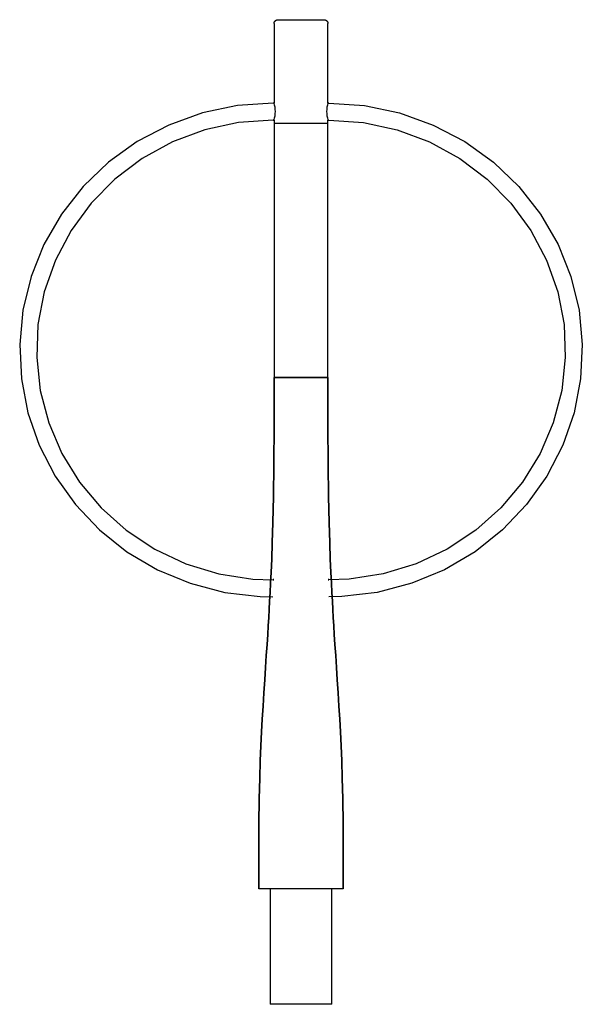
# Model space of a CAD drawing. Header units: millimetres. Extents: x -366 to 366, y -150 to 1130.
import ezdxf

# ---------------------------------------------------------------- set-up
doc = ezdxf.new("R2010")
doc.units = ezdxf.units.MM
doc.layers.add('G-PLANOTM', color=6, linetype='Continuous', lineweight=40)
doc.layers.add('polantis mental', color=8, linetype='Continuous')
doc.layers.add('polantis metal 1', color=30, linetype='Continuous')

msp = doc.modelspace()

# ---------------------------------------------------------------- linework, layer by layer
at = {"layer": 'G-PLANOTM'}
for p, q in [((-35.3, 401.6), (-36.2, 401.6)), ((36.2, 401.6), (35.5, 401.6))]:
    msp.add_line(p, q, dxfattribs=at)
at = {"layer": 'polantis mental'}
for p, q in [((-26.6, 1130), (27.4, 1130)), ((-35, 1125), (-35, 1021.6)), ((35, 1021.6), (35, 1125)), ((-35, 1021.6), (-36.2, 1021.6)), ((36.2, 1021.6), (35, 1021.6)), ((-36.2, 999.6), (-35, 999.6)), ((-35, 999.6), (-35, 995)), ((35, 999.6), (36.2, 999.6)), ((35, 995), (35, 999.6)), ((55, 0), (-55, 0)), ((-40, 0), (-40, -150)), ((40, -150), (40, 0)), ((-34.6, -150), (-40, -150)), ((-20, -150), (-34.6, -150)), ((20, -150), (-20, -150)), ((34.6, -150), (20, -150)), ((40, -150), (34.6, -150))]:
    msp.add_line(p, q, dxfattribs=at)
for points in [[(-35, 1125), (-35, 1125.2), (-35, 1125.4), (-35, 1125.6), (-34.9, 1125.8), (-34.9, 1126), (-34.9, 1126.2), (-34.8, 1126.4), (-34.7, 1126.6), (-34.7, 1126.8), (-34.6, 1126.9), (-34.5, 1127.1), (-34.4, 1127.3), (-34.3, 1127.5), (-34.2, 1127.7), (-34.1, 1127.8), (-34, 1128), (-33.9, 1128.1), (-33.8, 1128.3), (-33.6, 1128.4), (-33.5, 1128.6), (-33.3, 1128.7), (-33.2, 1128.9), (-33, 1129), (-32.9, 1129.1), (-32.7, 1129.2), (-32.5, 1129.3), (-32.4, 1129.4), (-32.2, 1129.5), (-32, 1129.6), (-31.8, 1129.7), (-31.6, 1129.7), (-31.4, 1129.8), (-31.2, 1129.8), (-31, 1129.9), (-30.8, 1129.9), (-30.7, 1130), (-30.5, 1130), (-30.3, 1130), (-30.1, 1130), (-30, 1130)], [(-30, 1130), (-30, 1130), (-29.9, 1130), (-29.8, 1130), (-29.6, 1130), (-29.4, 1130), (-29.1, 1130), (-28.8, 1130), (-28.5, 1130), (-28.1, 1130), (-27.6, 1130), (-27.1, 1130), (-26.6, 1130)], [(26.6, 1130), (26.9, 1130), (27.4, 1130), (27.8, 1130), (28.3, 1130), (28.6, 1130), (29, 1130), (29.3, 1130), (29.5, 1130), (29.7, 1130), (29.8, 1130), (29.9, 1130), (30, 1130), (30, 1130)], [(30, 1130), (30.2, 1130), (30.4, 1130), (30.6, 1130), (30.8, 1129.9), (31, 1129.9), (31.2, 1129.9), (31.4, 1129.8), (31.6, 1129.7), (31.8, 1129.7), (31.9, 1129.6), (32.1, 1129.5), (32.3, 1129.4), (32.5, 1129.3), (32.7, 1129.2), (32.8, 1129.1), (33, 1129), (33.1, 1128.9), (33.3, 1128.8), (33.4, 1128.6), (33.6, 1128.5), (33.7, 1128.3), (33.9, 1128.2), (34, 1128), (34.1, 1127.9), (34.2, 1127.7), (34.3, 1127.5), (34.4, 1127.4), (34.5, 1127.2), (34.6, 1127), (34.7, 1126.8), (34.7, 1126.6), (34.8, 1126.4), (34.8, 1126.2), (34.9, 1126), (34.9, 1125.8), (35, 1125.7), (35, 1125.5), (35, 1125.3), (35, 1125.1), (35, 1125)], [(-36.2, 1021.6), (-82.6, 1018.4), (-128.2, 1008.9), (-172, 993.1), (-212.9, 971.6), (-250.3, 944.7), (-283.5, 913), (-311.6, 877.1), (-334.3, 837.9), (-351.1, 796.1), (-361.7, 752.4), (-365.9, 707.8), (-363.7, 663.1), (-355.2, 619.1), (-340.4, 576.7), (-319.8, 536.7), (-293.5, 499.8), (-262.2, 466.8), (-226.4, 438.4), (-186.8, 415), (-144.1, 397.3), (-99.1, 385.5), (-53, 380), (-36.6, 379.6)], [(36.2, 1021.6), (82.6, 1018.4), (128.2, 1008.9), (172, 993.1), (212.9, 971.6), (250.3, 944.7), (283.5, 913), (311.6, 877.1), (334.3, 837.9), (351.1, 796.1), (361.7, 752.4), (365.9, 707.8), (363.7, 663.1), (355.2, 619.1), (340.4, 576.7), (319.8, 536.7), (293.5, 499.8), (262.2, 466.8), (226.4, 438.4), (186.8, 415), (144.1, 397.3), (99.1, 385.5), (53, 380), (36.2, 379.6)], [(-36.2, 999.6), (-81.1, 996.4), (-125.1, 986.9), (-167.2, 971.2), (-206.5, 949.7), (-242, 922.9), (-273.1, 891.5), (-299.1, 856), (-319.5, 817.4), (-333.9, 776.4), (-342.1, 733.9), (-343.8, 690.7), (-339.2, 647.8), (-328.2, 606), (-311.1, 566.2), (-288.3, 529), (-260.1, 495.5), (-227.3, 466.2), (-190.2, 441.7), (-149.8, 422.7), (-107, 409.6), (-62.6, 402.7), (-36.2, 401.6)], [(36.2, 999.6), (81.1, 996.4), (125.1, 986.9), (167.2, 971.2), (206.5, 949.7), (242, 922.9), (273.1, 891.5), (299.1, 856), (319.5, 817.4), (333.9, 776.4), (342.1, 733.9), (343.8, 690.7), (339.2, 647.8), (328.2, 606), (311.1, 566.2), (288.3, 529), (260.1, 495.5), (227.3, 466.2), (190.2, 441.7), (149.8, 422.7), (107, 409.6), (62.6, 402.7), (36.2, 401.6)], [(-35, 665), (-35.1, 603), (-35.4, 551.8), (-35.9, 510.1), (-36.6, 476.5), (-37.3, 449.8), (-38, 428.6), (-38.8, 411.6), (-39.5, 397.6), (-40.2, 385.2), (-40.8, 374), (-41.3, 363.4), (-41.9, 353), (-42.6, 342.2), (-43.3, 330.7), (-44.1, 317.8), (-45.1, 303.5), (-46.1, 288), (-47.2, 271.7), (-48.3, 254.8), (-49.4, 237.7), (-50.5, 220.8), (-51.4, 204), (-52.3, 186.2), (-53.1, 166.6), (-53.7, 143.8), (-54.3, 116.9), (-54.7, 84.7), (-54.9, 46.1), (-55, 0)], [(-55, 0), (-54.9, 46.1), (-54.7, 84.7), (-54.3, 116.9), (-53.7, 143.8), (-53.1, 166.6), (-52.3, 186.2), (-51.4, 204), (-50.5, 220.8), (-49.4, 237.7), (-48.3, 254.8), (-47.2, 271.7), (-46.1, 288), (-45.1, 303.5), (-44.1, 317.8), (-43.3, 330.7), (-42.6, 342.2), (-41.9, 353), (-41.3, 363.4), (-40.8, 374), (-40.2, 385.2), (-39.5, 397.6), (-38.8, 411.6), (-38, 428.6), (-37.3, 449.8), (-36.6, 476.5), (-35.9, 510.1), (-35.4, 551.8), (-35.1, 603), (-35, 665)], [(55, 0), (54.9, 46.1), (54.7, 84.7), (54.3, 116.9), (53.7, 143.8), (53.1, 166.6), (52.3, 186.2), (51.4, 204), (50.5, 220.8), (49.4, 237.7), (48.3, 254.8), (47.2, 271.7), (46.1, 288), (45.1, 303.5), (44.1, 317.8), (43.3, 330.7), (42.6, 342.2), (41.9, 353), (41.3, 363.4), (40.8, 374), (40.2, 385.2), (39.5, 397.6), (38.8, 411.6), (38, 428.6), (37.3, 449.8), (36.6, 476.5), (35.9, 510.1), (35.4, 551.8), (35.1, 603), (35, 665)], [(35, 665), (35.1, 603), (35.4, 551.8), (35.9, 510.1), (36.6, 476.5), (37.3, 449.8), (38, 428.6), (38.8, 411.6), (39.5, 397.6), (40.2, 385.2), (40.8, 374), (41.3, 363.4), (41.9, 353), (42.6, 342.2), (43.3, 330.7), (44.1, 317.8), (45.1, 303.5), (46.1, 288), (47.2, 271.7), (48.3, 254.8), (49.4, 237.7), (50.5, 220.8), (51.4, 204), (52.3, 186.2), (53.1, 166.6), (53.7, 143.8), (54.3, 116.9), (54.7, 84.7), (54.9, 46.1), (55, 0)]]:
    msp.add_lwpolyline(points, dxfattribs=at)
for centre, start, end in [((-68.4, 1010.6), 341.7872, 18.2641), ((68.4, 1010.6), 161.7359, 198.2128)]:
    msp.add_arc(centre, 35.1, start, end, dxfattribs=at)
at = {"layer": 'polantis metal 1'}
for p, q in [((-35, 995), (-35, 665)), ((35, 995), (-35, 995)), ((35, 995), (-35, 995)), ((35, 665), (35, 995)), ((35, 665), (-35, 665)), ((-35, 665), (35, 665))]:
    msp.add_line(p, q, dxfattribs=at)

doc.saveas('drawing.dxf')
